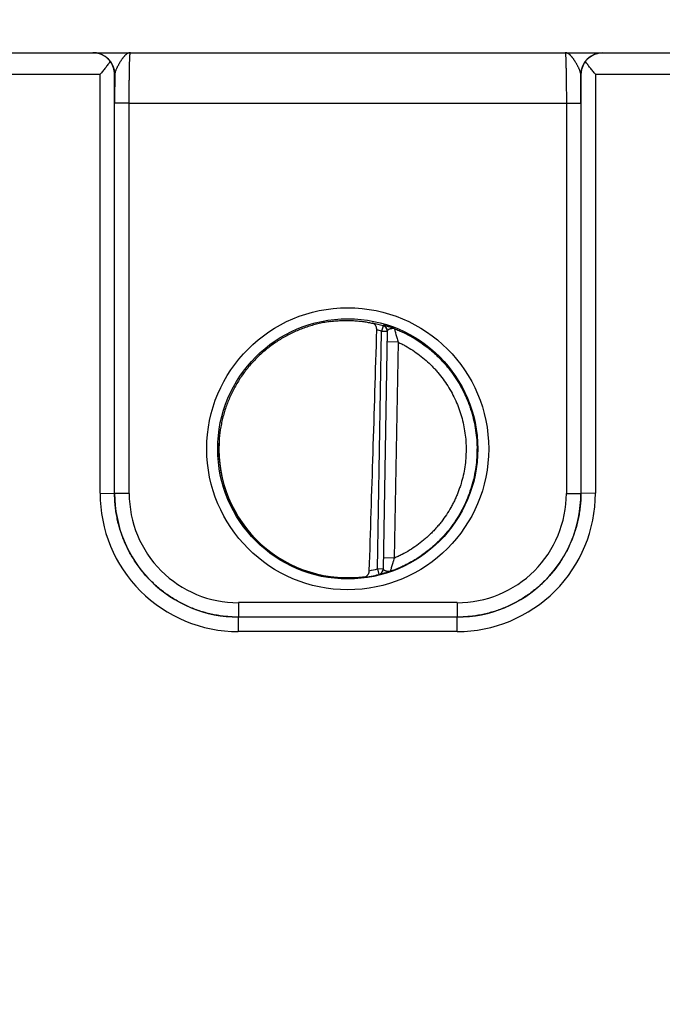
# Model space of a CAD drawing. Header units: inches. Extents: x 0 to 34, y 0 to 22.
# Tile 11 of 118: x 14.55 to 15.433, y 6.589 to 7.941. Entities that reach past the tile are written whole.
import ezdxf

# ---------------------------------------------------------------- set-up
doc = ezdxf.new("R2010")
doc.units = ezdxf.units.IN
doc.header["$LTSCALE"] = 1.87
doc.header["$MEASUREMENT"] = 0
doc.layers.get('0').update_dxf_attribs({"linetype": 'CONTINUOUS'})
doc.layers.add('DIMENSIONS', color=7, linetype='CONTINUOUS')
doc.styles.get("Standard").update_dxf_attribs({"font": 'txt', "width": 0.8})
doc.dimstyles.new('DIMSTYLE_1', dxfattribs={"dimtxt": 0.125, "dimasz": 0.18, "dimexe": 0.18, "dimexo": 0.0625, "dimgap": 0.09, "dimtad": 0, "dimtih": 1, "dimtoh": 1, "dimzin": 4, "dimdsep": 46, "dimtxsty": 'STANDARD', "dimblk": '_FILLED', "dimblk1": '_FILLED', "dimblk2": '_FILLED', "dimcen": 0.09, "dimadec": 0, "dimazin": 0, "dimtp": 0.01, "dimtm": 0.01, "dimtfac": 1, "dimtofl": 0, "dimtmove": 0, "dimatfit": 3, "dimldrblk": '_FILLED', "dimfxl": 1, "dimtolj": 1, "dimtzin": 4, "dimarcsym": 0})

# ---------------------------------------------------------------- blocks, each defined once
blk = doc.blocks.new('*D21')
at = {"layer": 'DIMENSIONS', "color": 2, "linetype": 'CONTINUOUS'}
for p, q in [((17.9524, 8.403), (17.9524, 8.5835)), ((17.7794, 8.1224), (17.9524, 8.403)), ((17.7794, 6.6766), (17.7794, 8.1224))]:
    blk.add_line(p, q, dxfattribs=at)
at = {"layer": 'DIMENSIONS', "color": 2, "linetype": 'CONTINUOUS', "insert": (17.8899, 8.646), "char_height": 0.125, "width": 1.325, "attachment_point": 1, "rotation": 90, "line_spacing_factor": 0.9}
blk.add_mtext('12.08{\\Ftxt.shx;\\W1.000000;\\H0.125000; }[306.8]', dxfattribs=at)
blk = doc.blocks.new('_FILLED')
at = {"color": 0, "linetype": 'BYBLOCK'}
blk.add_solid([(0, 0), (-1, 0.1736), (-1, -0.1736)], dxfattribs=at)
blk = doc.blocks.new('*D24')
at = {"layer": 'DIMENSIONS', "color": 2, "linetype": 'CONTINUOUS'}
blk.add_line((17.622, 6.2695), (17.622, 8.5835), dxfattribs=at)
at = {"layer": 'DIMENSIONS', "color": 2, "linetype": 'CONTINUOUS', "insert": (17.5595, 8.646), "char_height": 0.125, "width": 1.325, "attachment_point": 1, "rotation": 90, "line_spacing_factor": 0.9}
blk.add_mtext('11.92{\\Ftxt.shx;\\W1.000000;\\H0.125000; }[302.8]', dxfattribs=at)

msp = doc.modelspace()

# ---------------------------------------------------------------- linework, layer by layer
at = {"color": 7, "linetype": 'CONTINUOUS'}
for p, q in [((9.7833, 7.896), (17.563, 7.896)), ((14.4114, 7.8663), (14.6607, 7.8663)), ((14.6607, 7.291), (14.6607, 7.8663)), ((14.6809, 7.866), (14.6807, 7.866)), ((14.6807, 7.2908), (14.6807, 7.866)), ((15.3214, 7.866), (15.3212, 7.866)), ((15.3214, 7.866), (15.3214, 7.2908)), ((15.3414, 7.8663), (15.5907, 7.8663)), ((15.3414, 7.8663), (15.3414, 7.291)), ((14.6807, 7.2908), (14.6807, 7.8268)), ((14.7007, 7.8266), (14.6807, 7.8268)), ((14.7007, 7.8266), (15.3014, 7.8266)), ((14.7007, 7.2906), (14.7007, 7.8266)), ((15.3014, 7.8266), (15.3214, 7.8268)), ((15.3014, 7.8266), (15.3014, 7.2906)), ((15.3214, 7.8268), (15.3214, 7.2908)), ((15.0497, 7.5209), (15.0475, 7.5133)), ((15.0497, 7.5214), (15.0497, 7.5209)), ((15.0418, 7.187), (15.0475, 7.5133)), ((15.0554, 7.5132), (15.0475, 7.5133)), ((15.0554, 7.5137), (15.0497, 7.1867)), ((15.0701, 7.4986), (15.0551, 7.4988)), ((15.0701, 7.4986), (15.0649, 7.2018)), ((14.6607, 7.291), (14.6807, 7.2908)), ((14.7007, 7.2906), (14.6807, 7.2908)), ((15.3014, 7.2906), (15.3214, 7.2908)), ((15.3414, 7.291), (15.3214, 7.2908)), ((15.0649, 7.2018), (15.0499, 7.2021)), ((15.0497, 7.1869), (15.0418, 7.187)), ((15.0418, 7.187), (15.0437, 7.1794)), ((15.0437, 7.1792), (15.0437, 7.1794)), ((15.1514, 7.1407), (14.8507, 7.1407)), ((14.8507, 7.1407), (14.8507, 7.1208)), ((15.1514, 7.1407), (15.1514, 7.1208)), ((15.1514, 7.1208), (14.8507, 7.1208)), ((15.1514, 7.1208), (14.8507, 7.1208)), ((14.8507, 7.101), (14.8507, 7.1208)), ((15.1514, 7.101), (15.1514, 7.1208)), ((15.1514, 7.101), (14.8507, 7.101))]:
    msp.add_line(p, q, dxfattribs=at)
for centre, radius in [((15.001, 7.352), 0.1937), ((15.001, 7.3519), 0.1787)]:
    msp.add_circle(centre, radius, dxfattribs=at)
for centre, radius, start, end in [((14.6509, 7.866), 0.03, 0.0038, 89.8584), ((15.3512, 7.866), 0.03, 90.1415, 179.9963), ((19.2182, 7.8282), 4.5375, 179.5222, 180.0174), ((10.6415, 7.8276), 4.6799, 359.9898, 0.47), ((15.0008, 7.3499), 0.1779, 74.0687, 78.9234), ((15.0475, 7.5139), 0.00787, 359.0074, 74.1117), ((15.0475, 7.5133), 0.00787, 359.0007, 74.0857), ((15.0009, 7.35), 0.1699, 74.0681, 76.3603), ((14.8506, 7.291), 0.19, 179.9978, 270.0047), ((14.8507, 7.2908), 0.17, 179.9996, 270.0028), ((14.8507, 7.2906), 0.15, 179.9978, 270.0047), ((15.1514, 7.291), 0.19, 269.9953, 0.0022), ((15.1514, 7.2908), 0.17, 269.9972, 0.0005), ((15.1514, 7.2906), 0.15, 269.9953, 0.0022), ((15.0008, 7.3522), 0.1702, 280.096, 283.9432), ((15.0418, 7.187), 0.00787, 283.9412, 358.9999), ((15.0418, 7.1868), 0.00787, 283.914, 358.9991), ((15.0008, 7.3522), 0.1781, 277.0014, 283.9435)]:
    msp.add_arc(centre, radius, start, end, dxfattribs=at)
for centre, major_axis, ratio, start_param, end_param in [((15.0227, 10.1094), (-0.078, -4.4688), 0.01745, 0.857621, 0.951729), ((15.001, 7.3521), (0, 0.1771), 1, 1.521607, 3.283994)]:
    msp.add_ellipse(centre, major_axis=major_axis, ratio=ratio, start_param=start_param, end_param=end_param, dxfattribs=at)
for points, knots in [([(14.6746, 7.8838), (14.6742, 7.8843), (14.6735, 7.8853), (14.6722, 7.8867), (14.6709, 7.8881), (14.6691, 7.8897), (14.6667, 7.8914), (14.6641, 7.8928), (14.6621, 7.8938), (14.6605, 7.8944), (14.659, 7.8949), (14.6574, 7.8953), (14.6558, 7.8956), (14.6542, 7.8958), (14.6525, 7.896), (14.6515, 7.896), (14.6509, 7.896)], [0, 0, 0, 0, 0.070576, 0.139538, 0.206998, 0.273072, 0.401496, 0.525839, 0.586793, 0.647064, 0.706757, 0.765974, 0.824811, 0.883366, 0.941733, 1, 1, 1, 1]), ([(14.6746, 7.8838), (14.6741, 7.8831), (14.6731, 7.8817), (14.6714, 7.8796), (14.6697, 7.8774), (14.668, 7.8752), (14.6662, 7.873), (14.6638, 7.87), (14.6619, 7.8678), (14.6607, 7.8663)], [0, 0, 0, 0, 0.11509, 0.234511, 0.357363, 0.482891, 0.610453, 0.739488, 1, 1, 1, 1]), ([(14.6807, 7.866), (14.6807, 7.8668), (14.6806, 7.8683), (14.6803, 7.8706), (14.6798, 7.8729), (14.6792, 7.8751), (14.6783, 7.8774), (14.6773, 7.8796), (14.6761, 7.8817), (14.6751, 7.8831), (14.6746, 7.8838)], [0, 0, 0, 0, 0.120429, 0.24137, 0.363207, 0.486333, 0.611153, 0.738084, 0.867555, 1, 1, 1, 1]), ([(14.7023, 7.896), (14.702, 7.896), (14.7015, 7.896), (14.7008, 7.8959), (14.7, 7.8957), (14.6993, 7.8954), (14.6985, 7.895), (14.6979, 7.8947), (14.6974, 7.8943), (14.6971, 7.8941), (14.6967, 7.8938), (14.6962, 7.8934), (14.6955, 7.8928), (14.6948, 7.8921), (14.694, 7.8913), (14.6933, 7.8904), (14.6927, 7.8896), (14.6922, 7.889), (14.6916, 7.8883), (14.691, 7.8875), (14.6902, 7.8864), (14.6895, 7.8852), (14.6887, 7.8841), (14.688, 7.8828), (14.6872, 7.8816), (14.6865, 7.8803), (14.6858, 7.879), (14.6851, 7.8777), (14.6844, 7.8764), (14.6837, 7.875), (14.6831, 7.8737), (14.6825, 7.8724), (14.682, 7.871), (14.6816, 7.87), (14.6814, 7.8691), (14.6812, 7.8683), (14.681, 7.8672), (14.6809, 7.8664), (14.6809, 7.866)], [0, 0, 0, 0, 0.019196, 0.038662, 0.058565, 0.079115, 0.10053, 0.122928, 0.134526, 0.146405, 0.15858, 0.171065, 0.196981, 0.224161, 0.252622, 0.282367, 0.313368, 0.329326, 0.345579, 0.378942, 0.413388, 0.448832, 0.485179, 0.522314, 0.560115, 0.598437, 0.637129, 0.676022, 0.714925, 0.753634, 0.79193, 0.829576, 0.866322, 0.90193, 0.919237, 0.936175, 0.968884, 1, 1, 1, 1]), ([(14.7007, 7.8266), (14.7007, 7.8289), (14.7007, 7.8334), (14.7007, 7.8402), (14.7008, 7.8467), (14.7008, 7.8531), (14.7009, 7.8593), (14.701, 7.8651), (14.701, 7.8705), (14.7011, 7.8756), (14.7012, 7.8795), (14.7013, 7.8823), (14.7014, 7.8843), (14.7014, 7.8861), (14.7015, 7.8878), (14.7016, 7.8893), (14.7016, 7.8907), (14.7017, 7.8919), (14.7018, 7.8928), (14.7018, 7.8935), (14.7019, 7.8939), (14.7019, 7.8943), (14.7019, 7.8947), (14.702, 7.895), (14.702, 7.8953), (14.7021, 7.8955), (14.7021, 7.8956), (14.7021, 7.8958), (14.7021, 7.8958), (14.7022, 7.8959), (14.7022, 7.8959), (14.7022, 7.896), (14.7022, 7.896), (14.7022, 7.896), (14.7022, 7.896), (14.7022, 7.896), (14.7023, 7.896)], [0, 0, 0, 0, 0.098183, 0.195346, 0.290565, 0.382933, 0.47157, 0.555633, 0.634321, 0.706886, 0.772639, 0.802763, 0.830956, 0.857151, 0.881285, 0.903302, 0.92315, 0.940782, 0.95616, 0.962991, 0.969246, 0.974922, 0.980015, 0.984523, 0.988445, 0.991781, 0.994531, 0.995688, 0.9967, 0.99757, 0.998298, 0.998891, 0.999357, 0.999547, 0.999714, 1, 1, 1, 1]), ([(15.2998, 7.896), (15.2998, 7.896), (15.2998, 7.896), (15.2999, 7.896), (15.2999, 7.896), (15.2999, 7.896), (15.2999, 7.8959), (15.2999, 7.8959), (15.2999, 7.8958), (15.3, 7.8958), (15.3, 7.8956), (15.3, 7.8955), (15.3001, 7.8953), (15.3001, 7.895), (15.3001, 7.8947), (15.3002, 7.8943), (15.3002, 7.8939), (15.3002, 7.8935), (15.3003, 7.8928), (15.3004, 7.8919), (15.3004, 7.8907), (15.3005, 7.8893), (15.3006, 7.8878), (15.3006, 7.8861), (15.3007, 7.8843), (15.3008, 7.8823), (15.3008, 7.8795), (15.3009, 7.8756), (15.301, 7.8705), (15.3011, 7.8651), (15.3012, 7.8593), (15.3013, 7.8531), (15.3013, 7.8467), (15.3014, 7.8402), (15.3014, 7.8334), (15.3014, 7.8289), (15.3014, 7.8266)], [0, 0, 0, 0, 0.000286, 0.000453, 0.000643, 0.001109, 0.001702, 0.002431, 0.0033, 0.004312, 0.005469, 0.008219, 0.011555, 0.015477, 0.019986, 0.025079, 0.030755, 0.03701, 0.043841, 0.059218, 0.076851, 0.096699, 0.118716, 0.142851, 0.169045, 0.197238, 0.227362, 0.293115, 0.365681, 0.444369, 0.528431, 0.617068, 0.709435, 0.804654, 0.901818, 1, 1, 1, 1]), ([(15.3212, 7.866), (15.3212, 7.8664), (15.3211, 7.8672), (15.3209, 7.8683), (15.3207, 7.8691), (15.3204, 7.87), (15.3201, 7.871), (15.3196, 7.8724), (15.319, 7.8737), (15.3184, 7.875), (15.3177, 7.8764), (15.317, 7.8777), (15.3163, 7.879), (15.3156, 7.8803), (15.3148, 7.8816), (15.3141, 7.8828), (15.3133, 7.8841), (15.3126, 7.8852), (15.3118, 7.8864), (15.3111, 7.8875), (15.3104, 7.8883), (15.3099, 7.889), (15.3094, 7.8896), (15.3088, 7.8904), (15.308, 7.8913), (15.3073, 7.8921), (15.3065, 7.8928), (15.3059, 7.8934), (15.3054, 7.8938), (15.305, 7.8941), (15.3047, 7.8943), (15.3042, 7.8947), (15.3035, 7.895), (15.3028, 7.8954), (15.3021, 7.8957), (15.3013, 7.8959), (15.3006, 7.896), (15.3001, 7.896), (15.2998, 7.896)], [0, 0, 0, 0, 0.031119, 0.063826, 0.080763, 0.09807, 0.133679, 0.170425, 0.208071, 0.246367, 0.285075, 0.323979, 0.362872, 0.401563, 0.439886, 0.477686, 0.514822, 0.551168, 0.586613, 0.621059, 0.654421, 0.670674, 0.686632, 0.717634, 0.747378, 0.775839, 0.80302, 0.828936, 0.841421, 0.853597, 0.865476, 0.877074, 0.89947, 0.920884, 0.941435, 0.961339, 0.980808, 1, 1, 1, 1]), ([(15.3275, 7.8838), (15.3269, 7.8831), (15.326, 7.8817), (15.3248, 7.8796), (15.3238, 7.8774), (15.3229, 7.8751), (15.3223, 7.8729), (15.3218, 7.8706), (15.3215, 7.8683), (15.3214, 7.8668), (15.3214, 7.866)], [0, 0, 0, 0, 0.132445, 0.261916, 0.388847, 0.513667, 0.636793, 0.75863, 0.879571, 1, 1, 1, 1]), ([(15.3275, 7.8838), (15.3278, 7.8843), (15.3286, 7.8853), (15.3303, 7.8872), (15.3325, 7.8893), (15.3354, 7.8914), (15.3384, 7.8931), (15.3411, 7.8942), (15.3432, 7.8949), (15.3448, 7.8953), (15.3464, 7.8956), (15.348, 7.8959), (15.3496, 7.896), (15.3507, 7.896), (15.3512, 7.896)], [0, 0, 0, 0, 0.070595, 0.139571, 0.273057, 0.401489, 0.525834, 0.647012, 0.706708, 0.765928, 0.824772, 0.883336, 0.941714, 1, 1, 1, 1]), ([(15.3414, 7.8663), (15.3402, 7.8678), (15.3383, 7.87), (15.3359, 7.873), (15.3341, 7.8752), (15.3324, 7.8774), (15.3307, 7.8796), (15.329, 7.8817), (15.328, 7.8831), (15.3275, 7.8838)], [0, 0, 0, 0, 0.260512, 0.389547, 0.517109, 0.642637, 0.765489, 0.88491, 1, 1, 1, 1]), ([(14.9776, 7.5268), (14.975, 7.5265), (14.9697, 7.5257), (14.9619, 7.5241), (14.9541, 7.5221), (14.9465, 7.5198), (14.9389, 7.5172), (14.9315, 7.5142), (14.9242, 7.5109), (14.9147, 7.5061), (14.9033, 7.4992), (14.8925, 7.4914), (14.8843, 7.4846), (14.8784, 7.4792), (14.8727, 7.4735), (14.8674, 7.4676), (14.8623, 7.4614), (14.8574, 7.4551), (14.8529, 7.4485), (14.8487, 7.4417), (14.8447, 7.4347), (14.8411, 7.4276), (14.8378, 7.4203), (14.8349, 7.4129), (14.8323, 7.4053), (14.83, 7.3976), (14.8281, 7.3899), (14.826, 7.3794), (14.8243, 7.3662), (14.8238, 7.3555), (14.8239, 7.3502)], [0, 0, 0, 0, 0.031255, 0.062509, 0.093763, 0.125017, 0.156271, 0.187525, 0.218779, 0.250033, 0.312524, 0.375014, 0.406266, 0.437519, 0.468771, 0.500023, 0.531275, 0.562526, 0.593778, 0.625029, 0.65628, 0.687531, 0.718781, 0.750032, 0.781282, 0.812532, 0.843782, 0.875032, 0.937516, 1, 1, 1, 1]), ([(14.9776, 7.5268), (14.9803, 7.5272), (14.9856, 7.5278), (14.9936, 7.5283), (15.0014, 7.5284), (15.0089, 7.5281), (15.0161, 7.5275), (15.0229, 7.5267), (15.0291, 7.5257), (15.0331, 7.5249), (15.035, 7.5244)], [0, 0, 0, 0, 0.140151, 0.278822, 0.414485, 0.545659, 0.670975, 0.789193, 0.899204, 1, 1, 1, 1]), ([(15.0409, 7.5151), (15.0409, 7.5154), (15.0409, 7.516), (15.0408, 7.5169), (15.0407, 7.5178), (15.0405, 7.5186), (15.0403, 7.5194), (15.0399, 7.5204), (15.0394, 7.5213), (15.0388, 7.522), (15.0383, 7.5226), (15.0378, 7.523), (15.0373, 7.5234), (15.0368, 7.5238), (15.0362, 7.5241), (15.0356, 7.5243), (15.0352, 7.5244), (15.035, 7.5244)], [0, 0, 0, 0, 0.0763, 0.151748, 0.225661, 0.297551, 0.367107, 0.434175, 0.56075, 0.620618, 0.678457, 0.734548, 0.789201, 0.842745, 0.895512, 0.947827, 1, 1, 1, 1]), ([(15.0653, 7.5169), (15.0647, 7.5171), (15.0636, 7.5175), (15.0621, 7.5181), (15.0606, 7.5186), (15.0591, 7.5191), (15.0577, 7.5195), (15.0564, 7.5199), (15.0552, 7.5202), (15.0541, 7.5205), (15.0531, 7.5208), (15.0524, 7.521), (15.0518, 7.5211), (15.0515, 7.5212), (15.0511, 7.5213), (15.0508, 7.5213), (15.0506, 7.5214), (15.0503, 7.5214), (15.0502, 7.5214), (15.05, 7.5215), (15.05, 7.5215), (15.0499, 7.5215), (15.0498, 7.5215), (15.0498, 7.5215), (15.0497, 7.5215), (15.0497, 7.5215), (15.0497, 7.5215), (15.0497, 7.5215), (15.0497, 7.5215), (15.0497, 7.5215), (15.0497, 7.5214), (15.0497, 7.5214)], [0, 0, 0, 0, 0.106452, 0.209204, 0.307683, 0.401398, 0.489893, 0.572715, 0.649438, 0.719631, 0.782875, 0.83875, 0.863801, 0.886861, 0.90788, 0.926817, 0.943628, 0.958272, 0.970713, 0.976098, 0.980922, 0.985184, 0.988881, 0.992014, 0.994586, 0.99661, 0.998113, 0.99869, 0.999173, 0.999594, 1, 1, 1, 1]), ([(15.0653, 7.5169), (15.065, 7.517), (15.0646, 7.5171), (15.0641, 7.5172), (15.0637, 7.5172), (15.0633, 7.5172), (15.0629, 7.5172), (15.0624, 7.5172), (15.0619, 7.5171), (15.0613, 7.517), (15.0608, 7.5169), (15.0604, 7.5168), (15.06, 7.5167), (15.0596, 7.5166), (15.0592, 7.5165), (15.0588, 7.5163), (15.0585, 7.5162), (15.0581, 7.5161), (15.0578, 7.5159), (15.0575, 7.5158), (15.0572, 7.5156), (15.0569, 7.5155), (15.0566, 7.5153), (15.0564, 7.5152), (15.0562, 7.515), (15.056, 7.5148), (15.0558, 7.5147), (15.0556, 7.5145), (15.0555, 7.5143), (15.0554, 7.5141), (15.0554, 7.5139), (15.0554, 7.5138), (15.0554, 7.5137)], [0, 0, 0, 0, 0.072835, 0.109112, 0.145557, 0.182201, 0.219047, 0.256201, 0.293645, 0.368897, 0.406555, 0.444111, 0.481435, 0.518364, 0.554764, 0.590524, 0.62551, 0.659582, 0.69262, 0.724508, 0.755136, 0.784404, 0.812228, 0.83854, 0.863302, 0.886504, 0.908176, 0.92842, 0.947414, 0.965411, 0.982785, 1, 1, 1, 1]), ([(15.0653, 7.5169), (15.0653, 7.5169), (15.0653, 7.5169), (15.0653, 7.5168), (15.0653, 7.5167), (15.0653, 7.5166), (15.0654, 7.5163), (15.0655, 7.5159), (15.0656, 7.5155), (15.0658, 7.5146), (15.0662, 7.513), (15.067, 7.5095), (15.0683, 7.5047), (15.0695, 7.5006), (15.0701, 7.4986)], [0, 0, 0, 0, 0.002792, 0.005275, 0.008477, 0.017001, 0.0283, 0.058873, 0.077935, 0.09935, 0.205865, 0.339164, 0.65516, 1, 1, 1, 1]), ([(15.0653, 7.5169), (15.0673, 7.5161), (15.0715, 7.5144), (15.0796, 7.5107), (15.0895, 7.5056), (15.1008, 7.4985), (15.1098, 7.4919), (15.1167, 7.4862), (15.1217, 7.4818), (15.1265, 7.4771), (15.1311, 7.4723), (15.1356, 7.4673), (15.1413, 7.4605), (15.1479, 7.4515), (15.155, 7.4402), (15.1602, 7.4303), (15.1639, 7.4222), (15.1665, 7.416), (15.1688, 7.4097), (15.1716, 7.4012), (15.1744, 7.3905), (15.1769, 7.3773), (15.1784, 7.364), (15.1787, 7.3551), (15.1786, 7.3506)], [0, 0, 0, 0, 0.031253, 0.062507, 0.125003, 0.187499, 0.249995, 0.281248, 0.312501, 0.343755, 0.375008, 0.406262, 0.437515, 0.500011, 0.562507, 0.625003, 0.656256, 0.68751, 0.718763, 0.750017, 0.812513, 0.875008, 0.937504, 1, 1, 1, 1]), ([(15.0701, 7.4986), (15.0719, 7.4977), (15.0753, 7.496), (15.0821, 7.4924), (15.0903, 7.4874), (15.0997, 7.4807), (15.1087, 7.4734), (15.1157, 7.4668), (15.121, 7.4612), (15.1261, 7.4554), (15.132, 7.4479), (15.1386, 7.4383), (15.1444, 7.4284), (15.1495, 7.418), (15.1539, 7.4073), (15.1574, 7.3963), (15.1602, 7.3851), (15.1622, 7.3737), (15.1634, 7.3622), (15.1637, 7.3545), (15.1636, 7.3507)], [0, 0, 0, 0, 0.031254, 0.062509, 0.125007, 0.187506, 0.250005, 0.312504, 0.343758, 0.375012, 0.437511, 0.50001, 0.562509, 0.625008, 0.687506, 0.750005, 0.812504, 0.875003, 0.937501, 1, 1, 1, 1]), ([(14.8239, 7.3502), (14.8239, 7.3451), (14.8244, 7.3347), (14.8262, 7.3219), (14.8282, 7.3118), (14.8301, 7.3043), (14.8323, 7.2969), (14.8349, 7.2896), (14.8377, 7.2824), (14.8409, 7.2753), (14.8443, 7.2684), (14.8493, 7.2594), (14.8564, 7.2485), (14.8643, 7.2383), (14.8711, 7.2306), (14.8765, 7.225), (14.8821, 7.2197), (14.8899, 7.213), (14.9002, 7.2052), (14.9112, 7.1983), (14.9203, 7.1934), (14.9272, 7.19), (14.9343, 7.187), (14.9416, 7.1842), (14.9489, 7.1818), (14.9564, 7.1796), (14.9639, 7.1779), (14.969, 7.1769), (14.9715, 7.1765)], [0, 0, 0, 0, 0.062486, 0.124973, 0.156224, 0.187475, 0.218726, 0.249977, 0.281228, 0.31248, 0.343731, 0.374983, 0.437473, 0.499963, 0.531216, 0.562469, 0.593722, 0.624975, 0.687468, 0.749961, 0.781216, 0.81247, 0.843725, 0.874979, 0.906234, 0.93749, 0.968745, 1, 1, 1, 1]), ([(15.1786, 7.3506), (15.1786, 7.3461), (15.1782, 7.337), (15.1766, 7.3234), (15.1739, 7.31), (15.1702, 7.2968), (15.1655, 7.2839), (15.1599, 7.2715), (15.1532, 7.2595), (15.1457, 7.2481), (15.1388, 7.239), (15.1328, 7.2322), (15.1281, 7.2272), (15.1232, 7.2224), (15.1165, 7.2162), (15.1076, 7.2091), (15.0964, 7.2013), (15.0865, 7.1955), (15.0784, 7.1914), (15.0722, 7.1886), (15.0659, 7.1859), (15.0616, 7.1844), (15.0594, 7.1836)], [0, 0, 0, 0, 0.062497, 0.124994, 0.187491, 0.249988, 0.312485, 0.374982, 0.43748, 0.499977, 0.562474, 0.593728, 0.624983, 0.656237, 0.687491, 0.749988, 0.812486, 0.874983, 0.906237, 0.937491, 0.968746, 1, 1, 1, 1]), ([(15.1636, 7.3507), (15.1636, 7.3468), (15.1633, 7.3389), (15.162, 7.3271), (15.1598, 7.3155), (15.1573, 7.306), (15.1548, 7.2985), (15.1528, 7.2929), (15.1506, 7.2874), (15.1482, 7.282), (15.1456, 7.2767), (15.1418, 7.2698), (15.1367, 7.2614), (15.1309, 7.2534), (15.126, 7.2472), (15.1221, 7.2428), (15.1181, 7.2384), (15.1139, 7.2343), (15.1096, 7.2302), (15.1036, 7.2251), (15.0958, 7.2191), (15.086, 7.2125), (15.0774, 7.2077), (15.0703, 7.2042), (15.0667, 7.2026), (15.0649, 7.2018)], [0, 0, 0, 0, 0.062495, 0.124991, 0.187486, 0.249982, 0.281235, 0.312488, 0.343741, 0.374993, 0.406246, 0.437499, 0.499995, 0.56249, 0.593743, 0.624996, 0.656249, 0.687502, 0.718755, 0.750008, 0.812503, 0.874999, 0.937494, 0.968747, 1, 1, 1, 1]), ([(14.6807, 7.2908), (14.6807, 7.2908), (14.6807, 7.2908), (14.6807, 7.2908), (14.6807, 7.2908), (14.6807, 7.2908), (14.6807, 7.2908)], [0, 0, 0, 0, 0.269142, 0.532263, 0.767297, 1, 1, 1, 1]), ([(14.8507, 7.1208), (14.8479, 7.1208), (14.8423, 7.121), (14.834, 7.1216), (14.8257, 7.1226), (14.8175, 7.124), (14.8093, 7.1259), (14.8013, 7.1281), (14.7934, 7.1307), (14.7856, 7.1337), (14.778, 7.1371), (14.7705, 7.1408), (14.7632, 7.145), (14.7562, 7.1494), (14.7494, 7.1542), (14.7428, 7.1594), (14.7365, 7.1648), (14.7304, 7.1706), (14.7247, 7.1766), (14.7192, 7.1829), (14.7141, 7.1895), (14.7093, 7.1963), (14.7048, 7.2034), (14.7007, 7.2106), (14.6969, 7.2181), (14.6936, 7.2257), (14.6906, 7.2335), (14.6879, 7.2414), (14.6857, 7.2495), (14.6839, 7.2576), (14.6825, 7.2659), (14.6814, 7.2741), (14.6808, 7.2825), (14.6807, 7.288), (14.6807, 7.2908)], [0, 0, 0, 0, 0.031251, 0.062501, 0.093752, 0.125003, 0.156254, 0.187504, 0.218755, 0.250006, 0.281256, 0.312507, 0.343757, 0.375008, 0.406258, 0.437509, 0.468759, 0.500009, 0.531259, 0.562509, 0.593759, 0.625009, 0.656258, 0.687508, 0.718758, 0.750007, 0.781256, 0.812506, 0.843755, 0.875004, 0.906253, 0.937502, 0.968751, 1, 1, 1, 1]), ([(15.3214, 7.2908), (15.3214, 7.288), (15.3213, 7.2825), (15.3206, 7.2741), (15.3196, 7.2659), (15.3182, 7.2576), (15.3164, 7.2495), (15.3141, 7.2414), (15.3115, 7.2335), (15.3085, 7.2257), (15.3051, 7.2181), (15.3014, 7.2106), (15.2973, 7.2034), (15.2928, 7.1963), (15.288, 7.1895), (15.2829, 7.1829), (15.2774, 7.1766), (15.2717, 7.1706), (15.2656, 7.1648), (15.2593, 7.1594), (15.2527, 7.1542), (15.2459, 7.1494), (15.2388, 7.145), (15.2316, 7.1408), (15.2241, 7.1371), (15.2165, 7.1337), (15.2087, 7.1307), (15.2008, 7.1281), (15.1927, 7.1259), (15.1846, 7.124), (15.1764, 7.1226), (15.1681, 7.1216), (15.1598, 7.121), (15.1542, 7.1208), (15.1514, 7.1208)], [0, 0, 0, 0, 0.031249, 0.062498, 0.093747, 0.124996, 0.156245, 0.187494, 0.218744, 0.249993, 0.281242, 0.312492, 0.343742, 0.374991, 0.406241, 0.437491, 0.468741, 0.499991, 0.531241, 0.562492, 0.593742, 0.624992, 0.656243, 0.687493, 0.718744, 0.749994, 0.781245, 0.812496, 0.843746, 0.874997, 0.906248, 0.937499, 0.968749, 1, 1, 1, 1]), ([(15.3214, 7.2908), (15.3214, 7.2908), (15.3214, 7.2908), (15.3214, 7.2908), (15.3214, 7.2908), (15.3214, 7.2908), (15.3214, 7.2908)], [0, 0, 0, 0, 0.271133, 0.535342, 0.768839, 1, 1, 1, 1]), ([(15.0649, 7.2018), (15.0646, 7.2008), (15.0641, 7.1992), (15.0634, 7.1971), (15.0627, 7.195), (15.062, 7.1926), (15.0612, 7.1898), (15.0605, 7.1875), (15.06, 7.1858), (15.0597, 7.1847), (15.0596, 7.1841), (15.0595, 7.1838), (15.0595, 7.1837), (15.0594, 7.1836)], [0, 0, 0, 0, 0.175498, 0.262304, 0.347885, 0.513154, 0.665995, 0.79952, 0.905359, 0.945088, 0.974619, 0.993112, 1, 1, 1, 1]), ([(15.0225, 7.1755), (15.023, 7.1755), (15.0237, 7.1757), (15.0247, 7.176), (15.0254, 7.1763), (15.026, 7.1766), (15.0267, 7.1771), (15.0273, 7.1775), (15.0279, 7.1781), (15.0284, 7.1787), (15.0289, 7.1794), (15.0294, 7.1801), (15.0298, 7.1809), (15.0301, 7.1818), (15.0305, 7.183), (15.0306, 7.184), (15.0306, 7.1846)], [0, 0, 0, 0, 0.112026, 0.168031, 0.22427, 0.280975, 0.3384, 0.396816, 0.456504, 0.517737, 0.580768, 0.645802, 0.712967, 0.782269, 0.853544, 1, 1, 1, 1]), ([(15.0594, 7.1836), (15.0592, 7.1835), (15.0586, 7.1833), (15.0578, 7.1831), (15.057, 7.1828), (15.0559, 7.1825), (15.0547, 7.1821), (15.0532, 7.1816), (15.0518, 7.1812), (15.0505, 7.1808), (15.0493, 7.1805), (15.0482, 7.1802), (15.0473, 7.18), (15.0467, 7.1798), (15.0463, 7.1797), (15.0459, 7.1796), (15.0455, 7.1795), (15.0452, 7.1795), (15.0449, 7.1794), (15.0446, 7.1793), (15.0444, 7.1793), (15.0442, 7.1793), (15.044, 7.1792), (15.0439, 7.1792), (15.0439, 7.1792), (15.0438, 7.1792), (15.0438, 7.1792), (15.0437, 7.1792), (15.0437, 7.1792), (15.0437, 7.1792), (15.0437, 7.1792), (15.0437, 7.1792), (15.0437, 7.1792), (15.0437, 7.1792), (15.0437, 7.1792), (15.0437, 7.1792), (15.0437, 7.1792), (15.0437, 7.1792)], [0, 0, 0, 0, 0.053489, 0.106156, 0.157919, 0.208693, 0.307021, 0.400654, 0.489109, 0.571942, 0.648719, 0.719017, 0.782399, 0.811368, 0.838451, 0.863599, 0.886764, 0.907899, 0.926955, 0.943887, 0.958655, 0.971218, 0.981539, 0.985848, 0.989585, 0.992747, 0.995332, 0.996407, 0.997338, 0.998124, 0.998765, 0.999264, 0.999461, 0.999624, 0.999754, 0.999855, 1, 1, 1, 1]), ([(15.0594, 7.1836), (15.0593, 7.1836), (15.059, 7.1835), (15.0587, 7.1834), (15.0583, 7.1834), (15.0578, 7.1833), (15.0574, 7.1833), (15.057, 7.1833), (15.0566, 7.1834), (15.0562, 7.1834), (15.0558, 7.1835), (15.0554, 7.1836), (15.055, 7.1836), (15.0546, 7.1837), (15.0542, 7.1838), (15.0537, 7.184), (15.0532, 7.1842), (15.0527, 7.1843), (15.0523, 7.1845), (15.052, 7.1846), (15.0517, 7.1848), (15.0514, 7.1849), (15.051, 7.1851), (15.0507, 7.1853), (15.0504, 7.1855), (15.0502, 7.1857), (15.05, 7.1858), (15.0499, 7.186), (15.0498, 7.1862), (15.0497, 7.1863), (15.0497, 7.1865), (15.0497, 7.1866), (15.0497, 7.1867)], [0, 0, 0, 0, 0.037331, 0.07456, 0.111455, 0.148554, 0.185825, 0.223177, 0.260737, 0.298548, 0.336553, 0.374612, 0.412583, 0.450408, 0.487991, 0.525161, 0.597694, 0.632804, 0.666963, 0.700039, 0.731908, 0.762452, 0.791566, 0.845136, 0.869478, 0.892151, 0.913183, 0.932655, 0.950732, 0.967706, 0.983961, 1, 1, 1, 1]), ([(15.0225, 7.1755), (15.0187, 7.175), (15.0129, 7.1744), (15.005, 7.174), (14.9986, 7.174), (14.992, 7.1742), (14.9829, 7.1748), (14.9761, 7.1757), (14.9715, 7.1765)], [0, 0, 0, 0, 0.22139, 0.341572, 0.466911, 0.596457, 0.729199, 1, 1, 1, 1]), ([(14.8507, 7.1208), (14.8507, 7.1208), (14.8507, 7.1208), (14.8507, 7.1208), (14.8507, 7.1208)], [0, 0, 0, 0, 0.570412, 1, 1, 1, 1]), ([(15.1514, 7.1208), (15.1514, 7.1208), (15.1514, 7.1208), (15.1514, 7.1208), (15.1514, 7.1208)], [0, 0, 0, 0, 0.564412, 1, 1, 1, 1])]:
    msp.add_open_spline(points, degree=3, knots=knots, dxfattribs=at)

# ---------------------------------------------------------------- dimensions: what is measured, and where the dimension line sits
at = {"layer": 'DIMENSIONS', "color": 2, "linetype": 'CONTINUOUS'}
for feature_location, offset, dtype, origin, picture, middle in [((17.7794, 6.6766), (0.173, 1.9069), 0, (5.6991, 6.6141), '*D21', (17.9524, 9.3085)), ((17.622, 6.2695), (0, 2.314), 1, (5.6991, 6.207), '*D24', (17.622, 9.3085))]:
    dim = msp.add_ordinate_dim(feature_location=feature_location, offset=offset, dtype=dtype, origin=origin, dimstyle='DIMSTYLE_1', dxfattribs=at)
    dim.commit()
    dim.dimension.update_dxf_attribs({"geometry": picture, "text_midpoint": middle})

doc.saveas('drawing.dxf')
